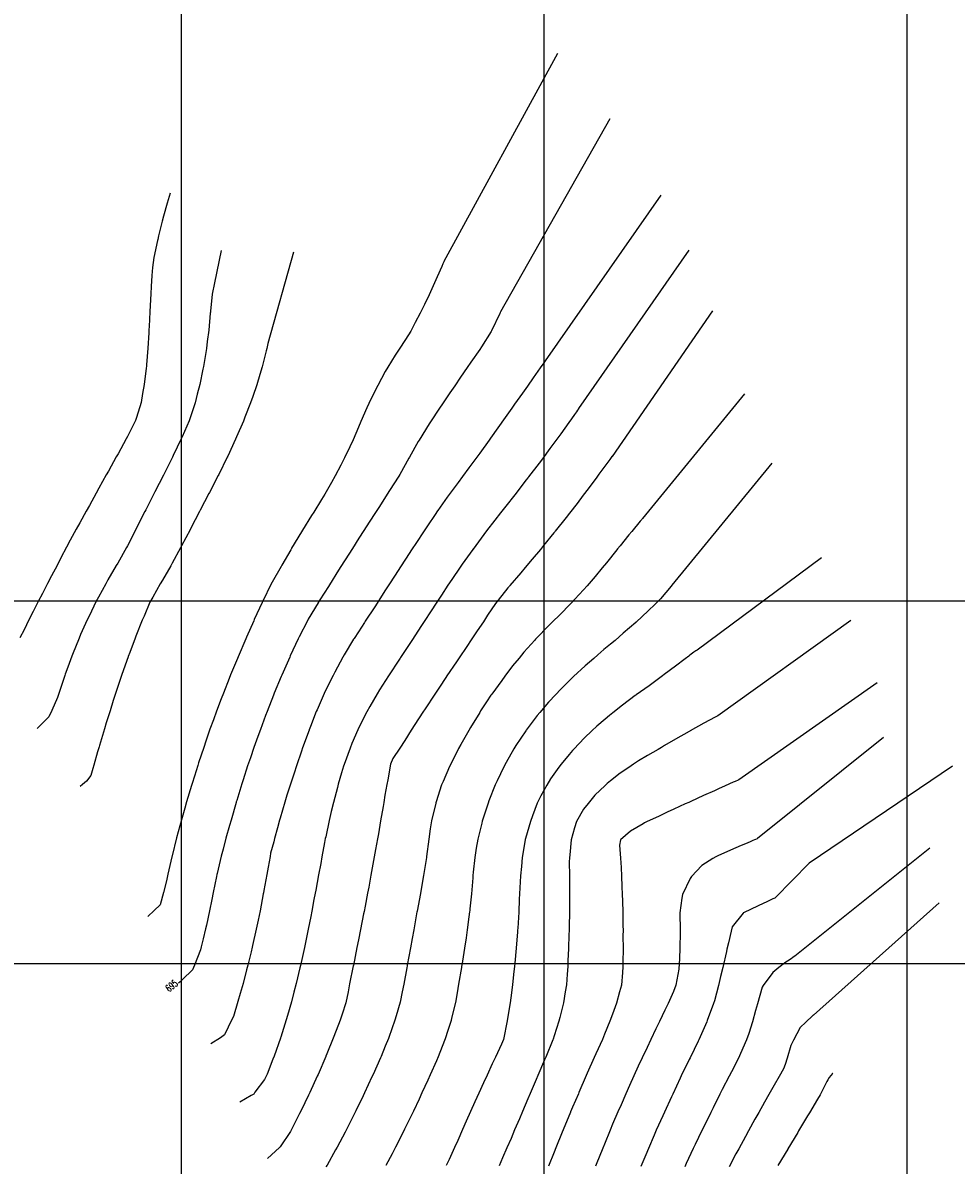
# Model space of a CAD drawing. Header units: millimetres. Extents: x 198958 to 201093, y 8706297 to 8708300.
# Tile 25 of 28: x 200160 to 200417, y 8707042 to 8707357. Entities that reach past the tile are written whole.
import ezdxf
from ezdxf.enums import TextEntityAlignment as Align

# ---------------------------------------------------------------- set-up
doc = ezdxf.new("R2010")
doc.units = ezdxf.units.MM
doc.header["$LTSCALE"] = 5
for name, color, linetype in [('$CURVAS1', 30, 'Continuous'), ('$CURVAS2', 40, 'Continuous'), ('MALHA', 9, 'Continuous'), ('TEXTO$CURVA', 2, 'Continuous')]:
    doc.layers.add(name, color=color, linetype=linetype)
doc.styles.add('GEOSIS', font='ROMANS.SHX')

msp = doc.modelspace()

# ---------------------------------------------------------------- linework, layer by layer
at = {"layer": '$CURVAS1'}
for points in [[(200321.865, 8707330.265, -5), (200291.822, 8707277.053, -5), (200291.723, 8707276.835, -5), (200291.721, 8707276.829, -5), (200291.704, 8707276.792, -5), (200291.623, 8707276.612, -5), (200289.344, 8707271.839, -5), (200289.237, 8707271.623, -5), (200286.548, 8707267.404, -5), (200286.062, 8707266.636, -5), (200283.641, 8707263.194, -5), (200282.595, 8707261.652, -5), (200280.731, 8707258.991, -5), (200279.153, 8707256.667, -5), (200277.838, 8707254.752, -5), (200275.774, 8707251.681, -5), (200274.964, 8707250.474, -5), (200272.484, 8707246.696, -5), (200272.12, 8707246.137, -5), (200269.347, 8707241.709, -5), (200269.332, 8707241.686, -5), (200269.103, 8707241.279, -5), (200266.672, 8707236.976, -5), (200266.544, 8707236.722, -5), (200264.025, 8707232.24, -5), (200263.751, 8707231.734, -5), (200261.231, 8707227.802, -5), (200260.592, 8707226.748, -5), (200258.411, 8707223.416, -5), (200257.362, 8707221.762, -5), (200255.59, 8707219.031, -5), (200254.143, 8707216.776, -5), (200252.772, 8707214.642, -5), (200250.959, 8707211.79, -5), (200249.963, 8707210.232, -5), (200247.802, 8707206.803, -5), (200247.165, 8707205.802, -5), (200244.665, 8707201.817, -5), (200244.373, 8707201.36, -5), (200242.024, 8707197.623, -5), (200241.58, 8707196.918, -5), (200241.526, 8707196.831, -5), (200241.518, 8707196.817, -5), (200238.796, 8707192.298, -5), (200238.574, 8707191.844, -5), (200236.299, 8707187.421, -5), (200236.028, 8707186.855, -5), (200233.862, 8707182.26, -5), (200233.682, 8707181.865, -5), (200231.52, 8707176.907, -5), (200231.505, 8707176.875, -5), (200231.367, 8707176.54, -5), (200229.432, 8707171.884, -5), (200229.246, 8707171.416, -5), (200227.464, 8707166.892, -5), (200227.046, 8707165.777, -5), (200225.598, 8707161.9, -5), (200224.918, 8707159.992, -5), (200223.816, 8707156.908, -5), (200222.85, 8707154.084, -5), (200222.107, 8707151.915, -5), (200220.847, 8707148.047, -5), (200220.485, 8707146.922, -5), (200219.101, 8707142.361, -5), (200218.969, 8707141.929, -5), (200218.937, 8707141.819, -5), (200217.533, 8707136.935, -5), (200217.112, 8707135.422, -5), (200216.134, 8707131.941, -5), (200215.335, 8707128.925, -5), (200214.815, 8707126.947, -5), (200213.68, 8707122.184, -5), (200213.624, 8707121.952, -5), (200213.5, 8707121.368, -5), (200212.585, 8707116.957, -5), (200212.208, 8707115.072, -5), (200211.579, 8707111.961, -5), (200210.723, 8707107.987, -5), (200210.503, 8707106.966, -5), (200209.819, 8707104.172, -5), (200209.288, 8707101.971, -5), (200209.087, 8707101.206, -5), (200207.441, 8707096.979, -5), (200206.865, 8707095.612, -5), (200204.174, 8707093.005, -5), (200203.491, 8707092.345, -5), (200203.081, 8707091.998, -5)], [(200200.767, 8707309.712, -10), (200199.924, 8707307.014, -10), (200198.882, 8707303.434, -10), (200198.507, 8707302.02, -10), (200197.54, 8707297.972, -10), (200197.31, 8707297.025, -10), (200197.232, 8707296.683, -10), (200196.293, 8707292.03, -10), (200195.895, 8707289.297, -10), (200195.66, 8707287.033, -10), (200195.5, 8707284.023, -10), (200195.387, 8707282.034, -10), (200195.301, 8707280.411, -10), (200195.147, 8707277.035, -10), (200194.944, 8707273.011, -10), (200194.89, 8707272.036, -10), (200194.835, 8707271.264, -10), (200194.594, 8707267.037, -10), (200194.234, 8707262.39, -10), (200194.215, 8707262.039, -10), (200194.162, 8707261.55, -10), (200193.631, 8707257.041, -10), (200193.139, 8707254.516, -10), (200192.718, 8707252.045, -10), (200191.436, 8707247.872, -10), (200191.158, 8707247.052, -10), (200189.004, 8707242.701, -10), (200188.657, 8707242.063, -10), (200186.388, 8707237.903, -10), (200185.911, 8707237.075, -10), (200183.743, 8707233.163, -10), (200183.131, 8707232.087, -10), (200181.105, 8707228.409, -10), (200180.371, 8707227.099, -10), (200178.476, 8707223.636, -10), (200177.626, 8707222.111, -10), (200175.843, 8707218.872, -10), (200174.882, 8707217.123, -10), (200173.229, 8707214.068, -10), (200172.203, 8707212.135, -10), (200170.644, 8707209.207, -10), (200169.573, 8707207.146, -10), (200168.08, 8707204.304, -10), (200166.972, 8707202.157, -10), (200165.523, 8707199.385, -10), (200164.383, 8707197.169, -10), (200162.985, 8707194.428, -10), (200161.837, 8707192.18, -10), (200160.487, 8707189.391, -10), (200159.296, 8707187.191, -10)], [(200366.535, 8707235.303, 0), (200339.024, 8707201.677, 0), (200339.015, 8707201.665, 0), (200338.801, 8707201.405, 0), (200335.856, 8707197.964, 0), (200334.417, 8707196.424, 0), (200332.51, 8707194.641, 0), (200329.134, 8707191.512, 0), (200329.089, 8707191.47, 0), (200329.064, 8707191.447, 0), (200325.609, 8707188.419, 0), (200323.378, 8707186.472, 0), (200322.102, 8707185.423, 0), (200320.282, 8707183.915, 0), (200318.568, 8707182.479, 0), (200317.462, 8707181.498, 0), (200315.081, 8707179.442, 0), (200311.937, 8707176.522, 0), (200311.661, 8707176.269, 0), (200311.153, 8707175.768, 0), (200308.308, 8707172.961, 0), (200306.987, 8707171.544, 0), (200305.043, 8707169.475, 0), (200302.585, 8707166.563, 0), (200301.898, 8707165.745, 0), (200299.409, 8707162.448, 0), (200298.883, 8707161.755, 0), (200298.763, 8707161.58, 0), (200296.013, 8707157.47, 0), (200295.479, 8707156.594, 0), (200293.316, 8707152.834, 0), (200292.671, 8707151.606, 0), (200290.838, 8707147.756, 0), (200290.328, 8707146.617, 0), (200288.596, 8707142.202, 0), (200288.375, 8707141.625, 0), (200287.485, 8707138.859, 0), (200286.753, 8707136.632, 0), (200286.617, 8707136.114, 0), (200285.502, 8707131.638, 0), (200285.067, 8707129.161, 0), (200284.673, 8707126.641, 0), (200284.268, 8707122.582, 0), (200284.177, 8707121.643, 0), (200284.122, 8707120.983, 0), (200283.746, 8707116.645, 0), (200283.361, 8707112.433, 0), (200283.324, 8707112.016, 0), (200283.257, 8707111.647, 0), (200283.075, 8707110.308, 0), (200282.586, 8707106.65, 0), (200282.296, 8707104.499, 0), (200281.831, 8707101.653, 0), (200281.092, 8707096.844, 0), (200281.06, 8707096.657, 0), (200280.997, 8707096.285, 0), (200280.217, 8707091.66, 0), (200279.822, 8707089.324, 0), (200279.35, 8707086.664, 0), (200278.307, 8707082.299, 0), (200278.142, 8707081.669, 0), (200277.246, 8707078.95, 0), (200276.505, 8707076.676, 0), (200276.326, 8707076.216, 0), (200274.583, 8707071.685, 0), (200274.113, 8707070.603, 0), (200272.424, 8707066.694, 0), (200271.767, 8707065.257, 0), (200270.131, 8707061.704, 0), (200269.356, 8707060.045, 0), (200267.781, 8707056.714, 0), (200266.91, 8707054.901, 0), (200265.359, 8707051.725, 0), (200264.423, 8707049.844, 0), (200262.842, 8707046.736, 0), (200261.882, 8707044.893, 0), (200260.198, 8707041.748, 0)], [(200416.376, 8707151.768, 5), (200376.881, 8707125.046, 5), (200367.46, 8707115.478, 5), (200367.379, 8707115.445, 5), (200366.811, 8707115.193, 5), (200365.363, 8707114.486, 5), (200362.755, 8707113.305, 5), (200358.785, 8707111.386, 5), (200358.728, 8707111.361, 5), (200358.69, 8707111.349, 5), (200358.691, 8707111.317, 5), (200355.633, 8707107.531, 5), (200355.354, 8707106.331, 5), (200354.603, 8707103.113, 5), (200354.188, 8707101.336, 5), (200354.025, 8707100.695, 5), (200353.01, 8707096.341, 5), (200352.415, 8707093.86, 5), (200351.826, 8707091.347, 5), (200350.751, 8707087.137, 5), (200350.523, 8707086.352, 5), (200348.768, 8707081.656, 5), (200348.659, 8707081.36, 5), (200348.641, 8707081.316, 5), (200346.433, 8707076.37, 5), (200346.269, 8707076.024, 5), (200344.018, 8707071.381, 5), (200343.797, 8707070.934, 5), (200341.606, 8707066.391, 5), (200341.333, 8707065.827, 5), (200339.247, 8707061.401, 5), (200338.898, 8707060.662, 5), (200336.947, 8707056.411, 5), (200336.497, 8707055.43, 5), (200334.714, 8707051.421, 5), (200334.136, 8707050.115, 5), (200332.553, 8707046.431, 5), (200331.823, 8707044.703, 5), (200330.481, 8707041.44, 5)]]:
    msp.add_polyline3d(points, dxfattribs=at)
at = {"layer": '$CURVAS2'}
for points in [[(200307.489, 8707348.258, -6), (200276.189, 8707290.964, -6), (200276.125, 8707290.822, -6), (200275.97, 8707290.449, -6), (200275.908, 8707290.307, -6), (200275.59, 8707289.563, -6), (200274.357, 8707286.688, -6), (200273.248, 8707284.209, -6), (200272.106, 8707281.698, -6), (200270.813, 8707279.046, -6), (200269.649, 8707276.708, -6), (200268.29, 8707274.057, -6), (200267.077, 8707271.72, -6), (200265.599, 8707269.412, -6), (200263.868, 8707266.734, -6), (200262.758, 8707265.067, -6), (200260.716, 8707261.747, -6), (200260.001, 8707260.553, -6), (200257.973, 8707256.759, -6), (200257.408, 8707255.71, -6), (200255.52, 8707251.77, -6), (200254.949, 8707250.593, -6), (200253.313, 8707246.78, -6), (200252.622, 8707245.21, -6), (200251.192, 8707241.789, -6), (200250.28, 8707239.857, -6), (200248.837, 8707236.799, -6), (200247.79, 8707234.803, -6), (200246.234, 8707231.811, -6), (200245.189, 8707229.975, -6), (200243.4, 8707226.823, -6), (200242.491, 8707225.342, -6), (200240.329, 8707221.836, -6), (200239.715, 8707220.867, -6), (200237.238, 8707216.85, -6), (200236.945, 8707216.38, -6), (200234.226, 8707211.863, -6), (200234.206, 8707211.83, -6), (200233.971, 8707211.431, -6), (200231.494, 8707207.224, -6), (200231.3, 8707206.876, -6), (200228.846, 8707202.49, -6), (200228.531, 8707201.888, -6), (200226.34, 8707197.469, -6), (200226.059, 8707196.899, -6), (200223.943, 8707192.227, -6), (200223.798, 8707191.908, -6), (200221.795, 8707187.343, -6), (200221.607, 8707186.918, -6), (200221.594, 8707186.889, -6), (200219.458, 8707181.927, -6), (200219.275, 8707181.491, -6), (200217.393, 8707176.936, -6), (200217.01, 8707175.982, -6), (200215.408, 8707171.945, -6), (200214.8, 8707170.361, -6), (200213.512, 8707166.953, -6), (200212.658, 8707164.606, -6), (200211.711, 8707161.961, -6), (200210.58, 8707158.717, -6), (200209.984, 8707156.969, -6), (200208.58, 8707152.673, -6), (200208.353, 8707151.976, -6), (200207.445, 8707149.041, -6), (200206.804, 8707146.982, -6), (200206.654, 8707146.48, -6), (200205.294, 8707141.989, -6), (200204.775, 8707140.191, -6), (200203.859, 8707136.995, -6), (200202.977, 8707133.739, -6), (200202.512, 8707132.001, -6), (200201.276, 8707127.089, -6), (200201.256, 8707127.007, -6), (200201.204, 8707126.782, -6), (200200.09, 8707122.012, -6), (200199.694, 8707120.201, -6), (200198.889, 8707117.017, -6), (200197.961, 8707113.616, -6), (200196.37, 8707112.028, -6), (200194.6, 8707110.324, -6)], [(200335.952, 8707309.2, -4), (200304.068, 8707263.516, -4), (200304.057, 8707263.499, -4), (200303.699, 8707262.988, -4), (200302.698, 8707261.563, -4), (200300.775, 8707258.813, -4), (200299.186, 8707256.579, -4), (200297.84, 8707254.659, -4), (200295.679, 8707251.594, -4), (200294.905, 8707250.505, -4), (200292.166, 8707246.609, -4), (200291.974, 8707246.344, -4), (200291.047, 8707245.038, -4), (200289.025, 8707242.218, -4), (200288.616, 8707241.625, -4), (200286.061, 8707238.124, -4), (200285.022, 8707236.641, -4), (200283.091, 8707234.042, -4), (200281.332, 8707231.657, -4), (200280.093, 8707230.014, -4), (200277.648, 8707226.673, -4), (200277.116, 8707225.946, -4), (200274.523, 8707222.263, -4), (200274.185, 8707221.783, -4), (200274.122, 8707221.688, -4), (200271.298, 8707217.533, -4), (200270.754, 8707216.703, -4), (200268.45, 8707213.204, -4), (200267.484, 8707211.717, -4), (200265.616, 8707208.847, -4), (200264.245, 8707206.731, -4), (200262.783, 8707204.486, -4), (200261.01, 8707201.745, -4), (200259.951, 8707200.124, -4), (200257.769, 8707196.76, -4), (200257.118, 8707195.765, -4), (200254.509, 8707191.774, -4), (200254.277, 8707191.42, -4), (200252.61, 8707188.826, -4), (200251.457, 8707187.035, -4), (200251.306, 8707186.788, -4), (200248.718, 8707182.485, -4), (200248.335, 8707181.801, -4), (200246.094, 8707177.702, -4), (200245.646, 8707176.813, -4), (200243.597, 8707172.663, -4), (200243.214, 8707171.823, -4), (200241.233, 8707167.353, -4), (200241.02, 8707166.833, -4), (200239.439, 8707162.769, -4), (200239.076, 8707161.841, -4), (200239.031, 8707161.719, -4), (200237.257, 8707156.849, -4), (200236.924, 8707155.89, -4), (200235.533, 8707151.857, -4), (200234.894, 8707149.906, -4), (200233.898, 8707146.864, -4), (200232.942, 8707143.765, -4), (200232.351, 8707141.87, -4), (200231.071, 8707137.461, -4), (200230.898, 8707136.877, -4), (200230.319, 8707134.815, -4), (200229.517, 8707131.883, -4), (200229.303, 8707130.947, -4), (200228.423, 8707127.798, -4), (200228.287, 8707126.888, -4), (200227.755, 8707123.988, -4), (200227.38, 8707121.892, -4), (200226.581, 8707117.506, -4), (200226.472, 8707116.896, -4), (200226.416, 8707116.607, -4), (200225.527, 8707111.9, -4), (200225.004, 8707109.375, -4), (200224.492, 8707106.905, -4), (200223.476, 8707102.376, -4), (200223.37, 8707101.909, -4), (200223.052, 8707100.612, -4), (200222.16, 8707096.915, -4), (200221.826, 8707095.624, -4), (200220.85, 8707091.92, -4), (200220.06, 8707089.107, -4), (200219.432, 8707086.927, -4), (200218.182, 8707082.815, -4), (200217.771, 8707081.934, -4), (200215.719, 8707077.707, -4), (200214.638, 8707076.947, -4), (200211.942, 8707075.257, -4)], [(200214.768, 8707293.938, -9), (200212.984, 8707285.007, -9), (200212.339, 8707281.959, -9), (200211.86, 8707277.191, -9), (200211.842, 8707276.962, -9), (200211.813, 8707276.643, -9), (200211.373, 8707271.964, -9), (200210.982, 8707268.878, -9), (200210.764, 8707266.966, -9), (200210.226, 8707263.59, -9), (200209.957, 8707261.97, -9), (200209.788, 8707261.205, -9), (200208.93, 8707256.974, -9), (200208.212, 8707254.303, -9), (200207.633, 8707251.98, -9), (200206.31, 8707248.06, -9), (200205.965, 8707246.987, -9), (200204.026, 8707242.59, -9), (200203.763, 8707241.997, -9), (200201.595, 8707237.417, -9), (200201.397, 8707237.007, -9), (200199.094, 8707232.386, -9), (200198.905, 8707232.018, -9), (200196.558, 8707227.426, -9), (200196.351, 8707227.029, -9), (200194.019, 8707222.472, -9), (200193.793, 8707222.04, -9), (200191.489, 8707217.498, -9), (200191.255, 8707217.051, -9), (200188.961, 8707212.522, -9), (200188.716, 8707212.062, -9), (200186.309, 8707207.797, -9), (200185.902, 8707207.075, -9), (200183.602, 8707203.183, -9), (200182.991, 8707202.087, -9), (200180.983, 8707198.388, -9), (200180.297, 8707197.099, -9), (200178.48, 8707193.363, -9), (200177.863, 8707192.11, -9), (200176.085, 8707188.116, -9), (200175.632, 8707187.119, -9), (200173.818, 8707182.612, -9), (200173.621, 8707182.128, -9), (200172.524, 8707179.092, -9), (200171.814, 8707177.136, -9), (200171.703, 8707176.801, -9), (200170.185, 8707172.143, -9), (200169.736, 8707170.69, -9), (200168.185, 8707167.152, -9), (200167.359, 8707165.407, -9), (200164.075, 8707162.17, -9)], [(200234.751, 8707293.487, -8), (200227.64, 8707268.3, -8), (200227.384, 8707266.893, -8), (200227.223, 8707266.304, -8), (200226.132, 8707261.899, -8), (200225.462, 8707259.775, -8), (200224.635, 8707256.905, -8), (200223.491, 8707253.672, -8), (200222.918, 8707251.913, -8), (200221.323, 8707247.967, -8), (200220.922, 8707246.922, -8), (200219.015, 8707242.547, -8), (200218.743, 8707241.931, -8), (200216.627, 8707237.287, -8), (200216.467, 8707236.941, -8), (200214.141, 8707232.226, -8), (200214.005, 8707231.952, -8), (200211.598, 8707227.279, -8), (200211.436, 8707226.963, -8), (200209.046, 8707222.352, -8), (200208.851, 8707221.974, -8), (200206.485, 8707217.441, -8), (200206.25, 8707216.986, -8), (200203.91, 8707212.559, -8), (200203.617, 8707211.997, -8), (200201.297, 8707207.755, -8), (200200.892, 8707207.009, -8), (200198.632, 8707203.055, -8), (200198.04, 8707202.021, -8), (200195.929, 8707198.432, -8), (200195.162, 8707197.034, -8), (200193.56, 8707193.135, -8), (200193.07, 8707192.043, -8), (200191.31, 8707187.596, -8), (200191.084, 8707187.052, -8), (200189.614, 8707183.16, -8), (200189.199, 8707182.06, -8), (200189.141, 8707181.893, -8), (200187.425, 8707177.068, -8), (200187.07, 8707175.993, -8), (200185.766, 8707172.075, -8), (200185.083, 8707169.922, -8), (200184.182, 8707167.082, -8), (200183.154, 8707163.734, -8), (200182.649, 8707162.088, -8), (200181.268, 8707157.46, -8), (200181.159, 8707157.095, -8), (200180.766, 8707155.742, -8), (200179.683, 8707152.101, -8), (200179.401, 8707151.147, -8), (200178.881, 8707149.231, -8), (200177.659, 8707147.684, -8), (200176.572, 8707146.778, -8), (200175.936, 8707146.188, -8)], [(200343.726, 8707294.004, -3), (200313.294, 8707250.356, -3), (200313.232, 8707250.268, -3), (200313.021, 8707249.966, -3), (200312.699, 8707249.506, -3), (200312.152, 8707248.722, -3), (200311.333, 8707247.553, -3), (200310.612, 8707246.529, -3), (200308.384, 8707243.427, -3), (200307.018, 8707241.544, -3), (200305.401, 8707239.371, -3), (200303.311, 8707236.561, -3), (200302.396, 8707235.358, -3), (200299.533, 8707231.577, -3), (200299.377, 8707231.374, -3), (200298.783, 8707230.602, -3), (200296.342, 8707227.423, -3), (200295.707, 8707226.594, -3), (200293.294, 8707223.497, -3), (200291.827, 8707221.611, -3), (200290.235, 8707219.596, -3), (200287.957, 8707216.628, -3), (200287.197, 8707215.65, -3), (200284.216, 8707211.644, -3), (200284.2, 8707211.622, -3), (200284.124, 8707211.515, -3), (200281.249, 8707207.499, -3), (200280.673, 8707206.659, -3), (200278.352, 8707203.27, -3), (200277.299, 8707201.674, -3), (200275.503, 8707198.941, -3), (200274.031, 8707196.688, -3), (200272.661, 8707194.599, -3), (200270.763, 8707191.703, -3), (200269.817, 8707190.263, -3), (200267.488, 8707186.717, -3), (200266.97, 8707185.931, -3), (200264.206, 8707181.731, -3), (200264.121, 8707181.603, -3), (200263.562, 8707180.752, -3), (200261.275, 8707177.271, -3), (200260.943, 8707176.746, -3), (200258.469, 8707172.856, -3), (200257.826, 8707171.759, -3), (200255.763, 8707168.239, -3), (200254.987, 8707166.772, -3), (200253.197, 8707163.34, -3), (200252.465, 8707161.783, -3), (200250.82, 8707158.056, -3), (200250.32, 8707156.792, -3), (200248.711, 8707152.233, -3), (200248.56, 8707151.8, -3), (200247.996, 8707149.957, -3), (200247.043, 8707146.806, -3), (200246.83, 8707145.948, -3), (200245.719, 8707141.812, -3), (200245.147, 8707139.262, -3), (200244.553, 8707136.817, -3), (200243.608, 8707132.287, -3), (200243.504, 8707131.822, -3), (200243.304, 8707130.763, -3), (200242.579, 8707126.826, -3), (200242.235, 8707124.974, -3), (200241.652, 8707121.83, -3), (200240.866, 8707117.654, -3), (200240.714, 8707116.834, -3), (200240.38, 8707115.064, -3), (200239.771, 8707111.838, -3), (200239.484, 8707110.359, -3), (200238.792, 8707106.842, -3), (200238.037, 8707103.197, -3), (200237.751, 8707101.846, -3), (200237, 8707098.465, -3), (200236.646, 8707096.851, -3), (200236.5, 8707096.216, -3), (200235.462, 8707091.856, -3), (200234.844, 8707089.476, -3), (200234.154, 8707086.862, -3), (200233.047, 8707083.023, -3), (200232.713, 8707081.868, -3), (200231.214, 8707077.105, -3), (200231.14, 8707076.875, -3), (200231.122, 8707076.826, -3), (200229.391, 8707071.883, -3), (200229.02, 8707070.988, -3), (200227.441, 8707066.891, -3), (200226.782, 8707065.426, -3), (200224.112, 8707061.906, -3), (200223.771, 8707061.426, -3), (200223.063, 8707060.981, -3), (200219.914, 8707059.135, -3)], [(200350.201, 8707277.278, -2), (200322.519, 8707237.196, -2), (200322.479, 8707237.139, -2), (200321.928, 8707236.369, -2), (200321.349, 8707235.592, -2), (200318.886, 8707232.279, -2), (200318.29, 8707231.495, -2), (200315.896, 8707228.236, -2), (200314.59, 8707226.511, -2), (200312.883, 8707224.241, -2), (200310.788, 8707221.528, -2), (200309.84, 8707220.305, -2), (200306.854, 8707216.545, -2), (200306.766, 8707216.434, -2), (200306.476, 8707216.081, -2), (200303.667, 8707212.611, -2), (200302.801, 8707211.563, -2), (200300.54, 8707208.845, -2), (200298.623, 8707206.581, -2), (200297.386, 8707205.135, -2), (200294.357, 8707201.599, -2), (200294.222, 8707201.445, -2), (200293.818, 8707200.953, -2), (200291.136, 8707197.597, -2), (200290.441, 8707196.617, -2), (200288.224, 8707193.397, -2), (200287.057, 8707191.631, -2), (200285.351, 8707189.117, -2), (200283.72, 8707186.646, -2), (200282.482, 8707184.83, -2), (200280.366, 8707181.661, -2), (200279.611, 8707180.547, -2), (200277.028, 8707176.675, -2), (200276.745, 8707176.254, -2), (200274.968, 8707173.576, -2), (200273.884, 8707171.951, -2), (200273.712, 8707171.69, -2), (200271.03, 8707167.633, -2), (200270.421, 8707166.704, -2), (200268.199, 8707163.269, -2), (200267.189, 8707161.718, -2), (200265.387, 8707158.866, -2), (200264.045, 8707156.732, -2), (200262.146, 8707153.878, -2), (200261.468, 8707152.362, -2), (200260.748, 8707148.071, -2), (200260.458, 8707146.747, -2), (200259.941, 8707143.849, -2), (200259.586, 8707141.751, -2), (200259.413, 8707140.681, -2), (200258.752, 8707136.755, -2), (200258.134, 8707133.179, -2), (200257.888, 8707131.758, -2), (200257.368, 8707128.845, -2), (200256.998, 8707126.762, -2), (200256.815, 8707125.757, -2), (200256.086, 8707121.766, -2), (200255.458, 8707118.413, -2), (200255.15, 8707116.77, -2), (200254.461, 8707113.181, -2), (200254.192, 8707111.774, -2), (200254.068, 8707111.136, -2), (200253.217, 8707106.779, -2), (200252.65, 8707103.915, -2), (200252.228, 8707101.783, -2), (200251.233, 8707096.881, -2), (200251.214, 8707096.787, -2), (200251.206, 8707096.746, -2), (200250.214, 8707091.792, -2), (200249.757, 8707089.586, -2), (200249.127, 8707086.535, -2), (200248.139, 8707083.473, -2), (200247.572, 8707081.803, -2), (200245.852, 8707077.307, -2), (200245.669, 8707076.811, -2), (200243.906, 8707072.475, -2), (200243.642, 8707071.82, -2), (200243.611, 8707071.75, -2), (200241.502, 8707066.83, -2), (200241.287, 8707066.36, -2), (200239.24, 8707061.84, -2), (200238.892, 8707061.115, -2), (200236.851, 8707056.85, -2), (200236.426, 8707056.013, -2), (200234.313, 8707051.861, -2), (200233.883, 8707051.066, -2), (200231.042, 8707046.875, -2), (200230.998, 8707046.812, -2), (200230.868, 8707046.681, -2), (200227.58, 8707043.634, -2)], [(200359.029, 8707254.476, -1), (200330.911, 8707220.096, -1), (200330.822, 8707219.987, -1), (200330.69, 8707219.827, -1), (200330.477, 8707219.566, -1), (200330.281, 8707219.326, -1), (200327.931, 8707216.452, -1), (200327.172, 8707215.524, -1), (200324.717, 8707212.515, -1), (200324.069, 8707211.71, -1), (200323.877, 8707211.47, -1), (200320.977, 8707207.874, -1), (200319.843, 8707206.488, -1), (200317.862, 8707204.085, -1), (200315.699, 8707201.506, -1), (200314.683, 8707200.423, -1), (200312.281, 8707197.826, -1), (200311.435, 8707196.904, -1), (200311.092, 8707196.526, -1), (200308.103, 8707193.552, -1), (200306.125, 8707191.548, -1), (200304.757, 8707190.231, -1), (200301.981, 8707187.363, -1), (200301.453, 8707186.823, -1), (200301.226, 8707186.569, -1), (200298.225, 8707183.261, -1), (200296.898, 8707181.588, -1), (200295.124, 8707179.444, -1), (200292.993, 8707176.605, -1), (200292.106, 8707175.457, -1), (200289.354, 8707171.621, -1), (200289.154, 8707171.338, -1), (200287.951, 8707169.521, -1), (200286.299, 8707167.023, -1), (200286.051, 8707166.635, -1), (200283.549, 8707162.496, -1), (200283.034, 8707161.649, -1), (200280.885, 8707157.793, -1), (200280.239, 8707156.661, -1), (200278.329, 8707152.874, -1), (200277.71, 8707151.672, -1), (200275.951, 8707147.593, -1), (200275.568, 8707146.681, -1), (200274.033, 8707141.988, -1), (200273.932, 8707141.688, -1), (200273.915, 8707141.622, -1), (200272.796, 8707136.693, -1), (200272.44, 8707134.516, -1), (200272.036, 8707131.697, -1), (200271.411, 8707126.886, -1), (200271.387, 8707126.699, -1), (200271.372, 8707126.586, -1), (200270.596, 8707121.703, -1), (200270.128, 8707119.015, -1), (200269.704, 8707116.707, -1), (200268.791, 8707111.791, -1), (200268.776, 8707111.711, -1), (200268.77, 8707111.673, -1), (200267.861, 8707106.715, -1), (200267.423, 8707104.308, -1), (200266.944, 8707101.719, -1), (200266.072, 8707096.95, -1), (200266.03, 8707096.722, -1), (200265.943, 8707096.242, -1), (200265.141, 8707091.726, -1), (200264.702, 8707089.631, -1), (200264.087, 8707086.731, -1), (200263.001, 8707082.984, -1), (200262.635, 8707081.737, -1), (200260.972, 8707076.998, -1), (200260.881, 8707076.745, -1), (200260.02, 8707074.613, -1), (200258.871, 8707071.754, -1), (200258.732, 8707071.439, -1), (200256.653, 8707066.763, -1), (200256.364, 8707066.139, -1), (200254.347, 8707061.773, -1), (200253.946, 8707060.939, -1), (200251.948, 8707056.784, -1), (200251.477, 8707055.843, -1), (200249.438, 8707051.795, -1), (200248.95, 8707050.865, -1), (200246.793, 8707046.806, -1), (200246.357, 8707046.021, -1), (200243.977, 8707041.819, -1), (200243.687, 8707041.331, -1)], [(200380.275, 8707209.26, 1), (200345.96, 8707183.771, 1), (200345.6, 8707183.574, 1), (200345.029, 8707183.194, 1), (200343.942, 8707182.361, 1), (200343.682, 8707182.14, 1), (200342.712, 8707181.387, 1), (200340.046, 8707179.403, 1), (200336.844, 8707177.027, 1), (200336.402, 8707176.684, 1), (200336.047, 8707176.417, 1), (200332.745, 8707173.99, 1), (200329.195, 8707171.447, 1), (200329.06, 8707171.352, 1), (200328.911, 8707171.245, 1), (200325.413, 8707168.639, 1), (200322.724, 8707166.475, 1), (200321.835, 8707165.785, 1), (200320.628, 8707164.771, 1), (200318.319, 8707162.805, 1), (200316.937, 8707161.5, 1), (200314.901, 8707159.629, 1), (200311.991, 8707156.522, 1), (200311.633, 8707156.149, 1), (200310.663, 8707154.973, 1), (200308.505, 8707152.386, 1), (200307.891, 8707151.54, 1), (200305.553, 8707148.266, 1), (200304.518, 8707146.554, 1), (200302.877, 8707143.588, 1), (200301.92, 8707141.566, 1), (200300.584, 8707138.136, 1), (200300.022, 8707136.574, 1), (200298.701, 8707131.857, 1), (200298.622, 8707131.58, 1), (200298.503, 8707130.917, 1), (200297.733, 8707126.584, 1), (200297.533, 8707124.129, 1), (200297.306, 8707121.586, 1), (200297.111, 8707118.25, 1), (200297.032, 8707116.587, 1), (200296.97, 8707115.18, 1), (200296.79, 8707111.588, 1), (200296.518, 8707107.163, 1), (200296.489, 8707106.589, 1), (200296.457, 8707106.129, 1), (200296.11, 8707101.591, 1), (200295.726, 8707097.517, 1), (200295.63, 8707096.593, 1), (200295.459, 8707095.155, 1), (200295.064, 8707091.595, 1), (200294.778, 8707089.347, 1), (200294.401, 8707086.598, 1), (200293.645, 8707081.653, 1), (200293.637, 8707081.601, 1), (200293.631, 8707081.577, 1), (200292.627, 8707076.46, 1), (200292.1, 8707075.172, 1), (200290.383, 8707071.616, 1), (200289.523, 8707069.708, 1), (200288.08, 8707066.626, 1), (200287.113, 8707064.492, 1), (200285.801, 8707061.636, 1), (200284.723, 8707059.236, 1), (200283.545, 8707056.645, 1), (200282.349, 8707053.948, 1), (200281.306, 8707051.655, 1), (200279.981, 8707048.648, 1), (200279.073, 8707046.665, 1), (200277.616, 8707043.341, 1), (200276.837, 8707041.675, 1)], [(200388.366, 8707191.997, 2), (200351.71, 8707165.687, 2), (200351.488, 8707165.586, 2), (200350.975, 8707165.328, 2), (200347.826, 8707163.671, 2), (200344.067, 8707161.575, 2), (200343.918, 8707161.486, 2), (200343.746, 8707161.383, 2), (200340.045, 8707159.228, 2), (200336.979, 8707157.467, 2), (200336.17, 8707156.975, 2), (200335.242, 8707156.42, 2), (200332.303, 8707154.707, 2), (200329.834, 8707153.245, 2), (200328.472, 8707152.364, 2), (200327.187, 8707151.455, 2), (200324.737, 8707149.828, 2), (200322.055, 8707147.769, 2), (200321.133, 8707147.028, 2), (200320.597, 8707146.484, 2), (200317.751, 8707143.777, 2), (200315.904, 8707141.504, 2), (200314.662, 8707139.937, 2), (200312.71, 8707136.518, 2), (200312.206, 8707134.814, 2), (200311.29, 8707131.525, 2), (200310.883, 8707127.401, 2), (200310.769, 8707126.527, 2), (200310.743, 8707125.39, 2), (200310.751, 8707121.527, 2), (200310.78, 8707117.521, 2), (200310.779, 8707116.527, 2), (200310.77, 8707115.531, 2), (200310.782, 8707111.527, 2), (200310.715, 8707107.564, 2), (200310.693, 8707106.527, 2), (200310.648, 8707105.377, 2), (200310.538, 8707101.528, 2), (200310.379, 8707098.154, 2), (200310.293, 8707096.529, 2), (200310.143, 8707094.465, 2), (200309.948, 8707091.53, 2), (200309.621, 8707089.599, 2), (200309.177, 8707086.533, 2), (200308.131, 8707082.523, 2), (200307.901, 8707081.539, 2), (200306.553, 8707077.449, 2), (200306.252, 8707076.546, 2), (200306.181, 8707076.376, 2), (200304.239, 8707071.555, 2), (200303.929, 8707070.843, 2), (200302.072, 8707066.564, 2), (200301.6, 8707065.464, 2), (200299.928, 8707061.574, 2), (200299.285, 8707060.056, 2), (200297.803, 8707056.583, 2), (200296.981, 8707054.627, 2), (200295.682, 8707051.592, 2), (200294.677, 8707049.196, 2), (200293.557, 8707046.601, 2), (200292.361, 8707043.791, 2), (200291.416, 8707041.611, 2)], [(200395.549, 8707174.738, 3), (200357.5, 8707148.039, 3), (200357.474, 8707148.028, 3), (200357.285, 8707147.951, 3), (200356.431, 8707147.585, 3), (200355.886, 8707147.372, 3), (200353.663, 8707146.339, 3), (200351.818, 8707145.51, 3), (200350.722, 8707145.001, 3), (200347.721, 8707143.706, 3), (200344.238, 8707142.087, 3), (200343.663, 8707141.823, 3), (200342.714, 8707141.387, 3), (200339.586, 8707139.979, 3), (200337.717, 8707139.099, 3), (200335.55, 8707138.052, 3), (200332.024, 8707136.434, 3), (200331.499, 8707136.155, 3), (200331.088, 8707135.899, 3), (200327.646, 8707133.858, 3), (200324.885, 8707131.465, 3), (200324.538, 8707130.055, 3), (200324.885, 8707126.465, 3), (200324.999, 8707123.852, 3), (200325.102, 8707121.464, 3), (200325.196, 8707118.636, 3), (200325.308, 8707116.463, 3), (200325.356, 8707114.646, 3), (200325.468, 8707111.462, 3), (200325.52, 8707107.892, 3), (200325.542, 8707106.462, 3), (200325.538, 8707105.093, 3), (200325.559, 8707101.462, 3), (200325.525, 8707097.793, 3), (200325.51, 8707096.462, 3), (200325.398, 8707094.904, 3), (200325.17, 8707091.463, 3), (200324.596, 8707089.582, 3), (200323.787, 8707086.469, 3), (200322.627, 8707083.476, 3), (200321.938, 8707081.477, 3), (200320.4, 8707077.89, 3), (200319.847, 8707076.487, 3), (200318.065, 8707072.523, 3), (200317.62, 8707071.496, 3), (200315.71, 8707067.197, 3), (200315.406, 8707066.506, 3), (200313.373, 8707061.834, 3), (200313.236, 8707061.515, 3), (200311.655, 8707057.802, 3), (200311.11, 8707056.525, 3), (200311.064, 8707056.414, 3), (200309.03, 8707051.534, 3), (200308.786, 8707050.933, 3), (200306.995, 8707046.543, 3), (200306.539, 8707045.387, 3), (200304.994, 8707041.551, 3)], [(200397.29, 8707159.711, 4), (200362.627, 8707131.818, 4), (200362.467, 8707131.753, 4), (200362.075, 8707131.593, 4), (200361.789, 8707131.466, 4), (200361.342, 8707131.287, 4), (200360.56, 8707130.967, 4), (200359.278, 8707130.425, 4), (200358.144, 8707129.944, 4), (200355.163, 8707128.657, 4), (200351.691, 8707127.091, 4), (200351.086, 8707126.813, 4), (200350.29, 8707126.354, 4), (200347.276, 8707124.43, 4), (200344.457, 8707121.379, 4), (200344.069, 8707120.825, 4), (200341.96, 8707116.39, 4), (200341.754, 8707115.418, 4), (200341.19, 8707111.393, 4), (200341.266, 8707106.467, 4), (200341.265, 8707106.393, 4), (200341.263, 8707106.324, 4), (200341.187, 8707101.393, 4), (200340.977, 8707096.812, 4), (200340.966, 8707096.394, 4), (200340.915, 8707095.86, 4), (200340.105, 8707091.398, 4), (200339.495, 8707089.721, 4), (200337.964, 8707086.407, 4), (200337.08, 8707084.516, 4), (200335.572, 8707081.418, 4), (200334.608, 8707079.425, 4), (200333.179, 8707076.428, 4), (200332.163, 8707074.282, 4), (200330.836, 8707071.438, 4), (200329.746, 8707069.08, 4), (200328.549, 8707066.448, 4), (200327.362, 8707063.812, 4), (200326.315, 8707061.458, 4), (200325.008, 8707058.483, 4), (200324.133, 8707056.468, 4), (200322.688, 8707053.086, 4), (200322.008, 8707051.477, 4), (200320.41, 8707047.605, 4), (200319.952, 8707046.486, 4), (200318.185, 8707042.015, 4), (200317.98, 8707041.494, 4)], [(200410.053, 8707129.195, 6), (200372.882, 8707099.377, 6), (200372.684, 8707099.296, 6), (200372.361, 8707099.042, 6), (200371.842, 8707098.671, 6), (200370.892, 8707098.061, 6), (200370.428, 8707097.791, 6), (200368.528, 8707096.273, 6), (200366.868, 8707094.901, 6), (200364.158, 8707091.293, 6), (200363.868, 8707090.88, 6), (200362.563, 8707086.3, 6), (200362.047, 8707084.473, 6), (200361.21, 8707081.305, 6), (200360.22, 8707078.078, 6), (200359.574, 8707076.313, 6), (200357.948, 8707072.585, 6), (200357.365, 8707071.322, 6), (200355.433, 8707067.581, 6), (200354.803, 8707066.333, 6), (200352.885, 8707062.646, 6), (200352.234, 8707061.345, 6), (200350.363, 8707057.655, 6), (200349.728, 8707056.355, 6), (200347.872, 8707052.605, 6), (200347.281, 8707051.366, 6), (200345.41, 8707047.495, 6), (200344.892, 8707046.377, 6), (200342.983, 8707042.314, 6), (200342.57, 8707041.387, 6)], [(200412.693, 8707114.115, 7), (200378.009, 8707083.156, 7), (200377.988, 8707083.148, 7), (200377.759, 8707082.967, 7), (200375.934, 8707081.241, 7), (200374.372, 8707079.728, 7), (200372.497, 8707076.256, 7), (200371.83, 8707074.778, 7), (200370.804, 8707071.263, 7), (200370.255, 8707069.536, 7), (200369.775, 8707068.349, 7), (200368.599, 8707066.273, 7), (200367.235, 8707063.893, 7), (200365.755, 8707061.285, 7), (200364.565, 8707059.204, 7), (200362.928, 8707056.298, 7), (200361.904, 8707054.497, 7), (200360.165, 8707051.31, 7), (200359.273, 8707049.727, 7), (200357.456, 8707046.321, 7), (200356.669, 8707044.905, 7), (200354.789, 8707041.333, 7)], [(200383.334, 8707067.094, 8), (200383.296, 8707067.063, 8), (200382.347, 8707066.018, 8), (200381.997, 8707065.321, 8), (200381.728, 8707064.852, 8), (200379.872, 8707061.223, 8), (200379.142, 8707059.994, 8), (200376.891, 8707056.236, 8), (200376.407, 8707055.434, 8), (200373.932, 8707051.249, 8), (200373.687, 8707050.848, 8), (200370.971, 8707046.274, 8), (200370.965, 8707046.263, 8), (200370.964, 8707046.262, 8), (200368.247, 8707041.671, 8)]]:
    msp.add_polyline3d(points, dxfattribs=at)
at = {"layer": 'MALHA'}
for p, q in [((200203.768, 8707697.37, -700), (200203.768, 8706297.37, -700)), ((200203.768, 8707697.37, -700), (200203.768, 8706297.37, -700)), ((200303.768, 8707697.37, -700), (200303.768, 8706297.37, -700)), ((200303.768, 8707697.37, -700), (200303.768, 8706297.37, -700)), ((200403.768, 8707697.37, -700), (200403.768, 8706297.37, -700)), ((200403.768, 8707697.37, -700), (200403.768, 8706297.37, -700)), ((199803.768, 8707197.37, -700), (200703.768, 8707197.37, -700)), ((199803.768, 8707097.37, -700), (200703.768, 8707097.37, -700)), ((199803.768, 8707097.37, -700), (200703.768, 8707097.37, -700))]:
    msp.add_line(p, q, dxfattribs=at)

# ---------------------------------------------------------------- texts
at = {"layer": 'TEXTO$CURVA', "style": 'GEOSIS', "width": 0.65}
msp.add_text('695', height=2, rotation=38.84821, dxfattribs=at).set_placement((200202.16, 8707090.016, -352.5), align=Align.BOTTOM_CENTER)

doc.saveas('drawing.dxf')
